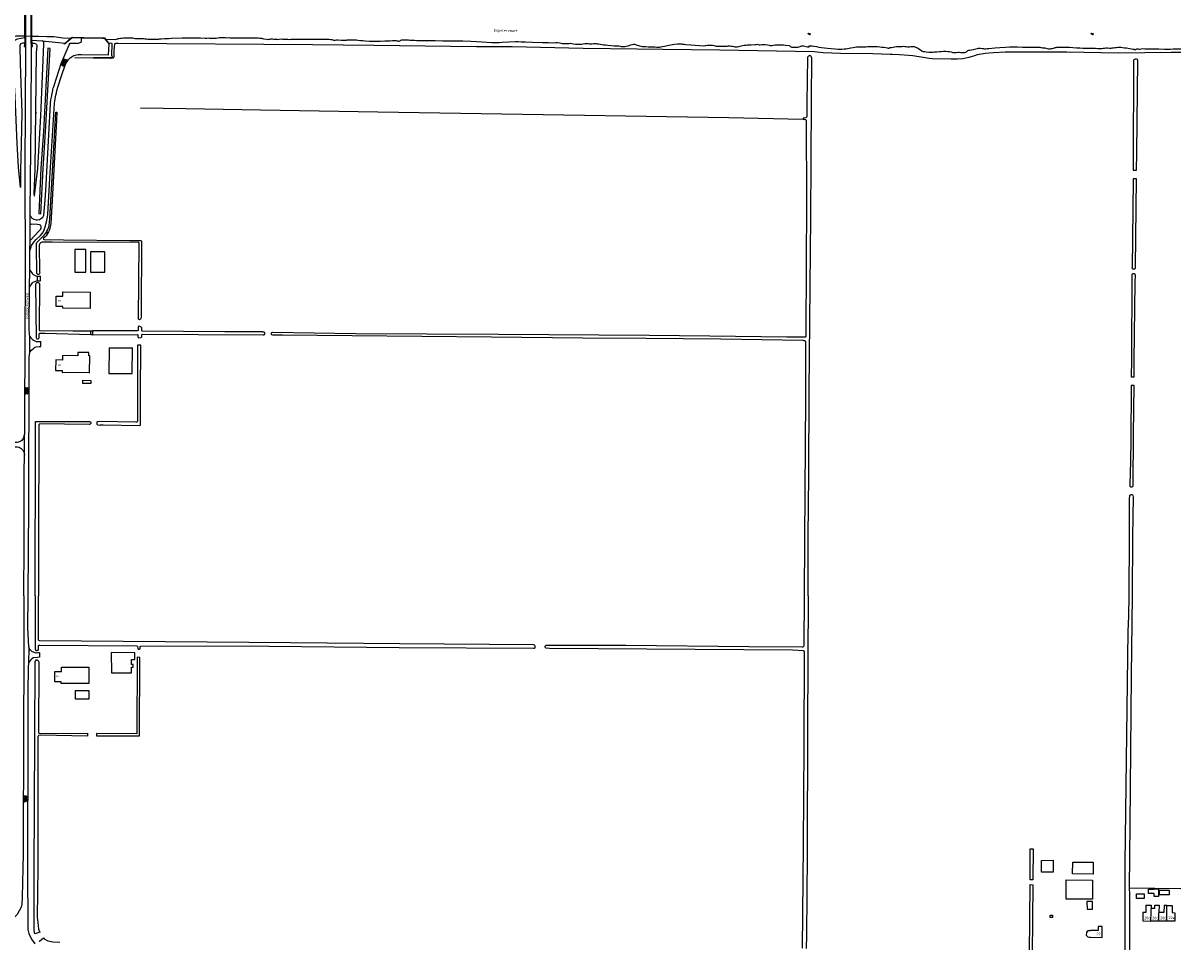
# Model space of a CAD drawing. Extents: x 168875 to 176000, y 513888 to 528000.
# Tile 100 of 106: x 174941 to 176000, y 524684 to 525524. Entities that reach past the tile are written whole.
import ezdxf

# ---------------------------------------------------------------- set-up
doc = ezdxf.new("R2010")
doc.units = 0
doc.header["$MEASUREMENT"] = 0
doc.linetypes.add('HIDDEN', pattern=[0.8, 0.5, -0.3])
doc.layers.get('0').update_dxf_attribs({"linetype": 'CONTINUOUS'})
for name, color, linetype in [('BIJGEBOUW', 12, 'CONTINUOUS'), ('DAKRAND', 10, 'CONTINUOUS'), ('HOOFDGEBOUW', 1, 'CONTINUOUS'), ('HUISNUMMER', 7, 'CONTINUOUS'), ('INSTEEK_SLOOT', 72, 'CONTINUOUS'), ('KANT_VERHARDING', 252, 'CONTINUOUS'), ('KANT_WATER', 140, 'CONTINUOUS'), ('KUNSTWERK', 12, 'CONTINUOUS'), ('OVERIGOPSTAL', 12, 'CONTINUOUS'), ('SEMANTIEK', 140, 'CONTINUOUS'), ('SLOOT_GREPPEL', 140, 'CONTINUOUS'), ('sluitlijn_verharding', 7, 'CONTINUOUS'), ('STRAATNAAM', 7, 'CONTINUOUS'), ('TALUD', 34, 'CONTINUOUS'), ('TUSSENMUUR', 12, 'HIDDEN'), ('WATERLOOPNAAM', 7, 'CONTINUOUS')]:
    doc.layers.add(name, color=color, linetype=linetype)
doc.styles.add('ISOCP', font='ISOCP.shx', dxfattribs={"height": 1.8})

# ---------------------------------------------------------------- blocks, each defined once
blk = doc.blocks.new('S014')
at = {"color": 0}
for p, q in [((0, -0.8), (4.2, 1.7)), ((0, 0.6), (1.8, 1.7)), ((5.1, -1.5), (0, 1.4)), ((2.6, -1.5), (0, 0)), ((1.1, -1.5), (6.1, 1.4)), ((6.1, -0.8), (1.9, 1.7)), ((3.5, -1.5), (6.1, 0)), ((6.1, 0.7), (4.4, 1.7))]:
    blk.add_line(p, q, dxfattribs=at)
blk = doc.blocks.new('S04')
at = {"color": 0}
for p, q in [((0, 0.5), (0.5, 0.5)), ((0, 0.3), (1, 0.3)), ((0, 0), (0.5, 0)), ((0, -0.3), (1, -0.3)), ((0, -0.5), (0.5, -0.5))]:
    blk.add_line(p, q, dxfattribs=at)
blk = doc.blocks.new('S05')
at = {"color": 0}
for p, q in [((0.1, 0.3), (0.4, 0.6)), ((0.1, -0.2), (0.4, 0.1)), ((0.4, 0.6), (0.7, 0.7)), ((0.4, 0.1), (0.7, 0.2)), ((0.7, 0.7), (1, 0.6)), ((0.7, 0.2), (1, 0.1)), ((1, 0.6), (1.3, 0.4)), ((1, 0.1), (1.4, -0.1)), ((1.3, 0.4), (1.7, 0.1)), ((1.7, 0.1), (2, 0)), ((2, 0), (2.3, 0.2)), ((2.3, 0.2), (2.6, 0.4)), ((1.4, -0.1), (1.7, -0.4)), ((1.7, -0.4), (2, -0.5)), ((2, -0.5), (2.3, -0.3)), ((2.3, -0.3), (2.6, -0.1))]:
    blk.add_line(p, q, dxfattribs=at)
blk = doc.blocks.new('S024')
at = {"color": 0}
for p, q in [((0, 1.2), (6.7, 1.2)), ((0, 0), (6.7, 0)), ((0.2, 1.2), (0.2, 0)), ((1.2, 1.5), (1.2, 1.2)), ((1.2, 0), (1.2, -1.2)), ((2.3, 1.2), (2.3, 0)), ((3.4, 1.5), (3.4, 1.2)), ((3.4, 0), (3.4, -1.2)), ((4.4, 1.2), (4.4, 0)), ((5.4, 1.5), (5.4, 1.2)), ((5.4, 0), (5.4, -1.2)), ((6.5, 1.2), (6.5, 0)), ((0, -1.2), (6.7, -1.2)), ((0.2, -1.2), (0.2, -1.5)), ((2.3, -1.2), (2.3, -1.5)), ((4.4, -1.2), (4.4, -1.5)), ((6.5, -1.2), (6.5, -1.5))]:
    blk.add_line(p, q, dxfattribs=at)

msp = doc.modelspace()

# ---------------------------------------------------------------- linework, layer by layer
at = {"layer": 'BIJGEBOUW'}
for points in [[(174995.5, 525194.391), (174995.538, 525197.251), (175002.897, 525197.155), (175002.86, 525194.295), (174995.5, 525194.391)], [(175970.539, 524727.769), (175970.556, 524731.759), (175975.536, 524731.801), (175975.535, 524731.901), (175979.605, 524731.935), (175979.663, 524724.945), (175975.563, 524724.911), (175975.539, 524727.811), (175970.539, 524727.769)], [(175914.167, 524713.427), (175919.177, 524713.468), (175919.105, 524720.508), (175914.095, 524720.457), (175914.167, 524713.427)]]:
    msp.add_lwpolyline(points, dxfattribs=at)
at = {"layer": 'DAKRAND'}
for points in [[(174998.4, 525316.9), (174988.3, 525317), (174988.2, 525296.2), (174998.3, 525296.1), (174998.4, 525316.9)], [(175015.6, 525314.7), (175002.7, 525314.7), (175002.6, 525296.2), (175015.6, 525296.2), (175015.6, 525314.7)], [(175883.3, 524747.4), (175872.5, 524747.3), (175872.5, 524758.1), (175883.2, 524758.2), (175883.3, 524747.4)], [(175919.8, 524756.4), (175919.7, 524745.6), (175901, 524745.7), (175901.1, 524756.5), (175919.8, 524756.4)], [(175966.6, 524727.5), (175966.6, 524723.1), (175959.3, 524723.2), (175959.3, 524727.5), (175966.6, 524727.5)]]:
    msp.add_lwpolyline(points, dxfattribs=at)
at = {"layer": 'HOOFDGEBOUW'}
for points in [[(175002.41, 525277.901), (175002.29, 525262.901), (174977.262, 525263.1), (174977.275, 525264.74), (174971.212, 525264.788), (174971.287, 525274.297), (174977.351, 525274.249), (174977.382, 525278.099), (175002.41, 525277.901)], [(175019.672, 525227.019), (175019.453, 525203.52), (175040.874, 525203.52), (175041.091, 525226.82)], [(175019.672, 525227.019), (175041.091, 525226.82)], [(174976.877, 525215.767), (174970.805, 525215.824), (174970.716, 525206.323), (174976.789, 525206.266)], [(174976.789, 525206.266), (174976.771, 525204.286), (174977.091, 525204.283), (174977.094, 525204.613), (175001.501, 525204.386), (175001.498, 525204.096), (175001.818, 525204.093), (175001.963, 525219.673), (175001.037, 525219.679), (175001.056, 525222.687), (174991.047, 525222.752), (174991.028, 525219.745), (174976.915, 525219.837), (174976.877, 525215.767)], [(175021.484, 524948.088), (175021.68, 524929.758), (175040.08, 524929.724), (175040.089, 524934.774), (175041.729, 524934.771), (175041.734, 524937.271), (175040.094, 524937.274), (175040.103, 524941.914), (175043.123, 524941.908), (175043.134, 524948.048), (175021.484, 524948.088)], [(175001.029, 524934.754), (175001.011, 524919.764), (174975.931, 524919.796), (174975.933, 524921.456), (174969.874, 524921.464), (174969.886, 524930.954), (174975.944, 524930.946), (174975.949, 524934.786), (175001.029, 524934.754)], [(175001.003, 524913.354), (175001.013, 524905.454), (174988.913, 524905.439), (174988.903, 524913.339), (175001.003, 524913.354)], [(175919.287, 524739.917), (175919.124, 524722.508), (175895.063, 524722.733), (175895.226, 524740.142), (175919.287, 524739.917)], [(175968.111, 524717.013), (175968.05, 524710.483), (175965.261, 524710.509), (175965.188, 524702.69), (175972.668, 524702.62)], [(175968.111, 524717.013), (175972.803, 524717.079)], [(175972.803, 524717.079), (175972.776, 524714.208)], [(175976.056, 524714.178), (175972.776, 524714.208)], [(175976.056, 524714.178), (175976.082, 524717.028), (175980.072, 524716.991), (175980.011, 524710.372)], [(175987.307, 524716.924), (175984.6, 524716.949), (175984.538, 524710.329), (175980.011, 524710.372)], [(175987.307, 524716.924), (175991.979, 524716.88), (175991.917, 524710.26), (175994.648, 524710.235), (175994.575, 524702.416), (175987.226, 524702.485)], [(175917.254, 524687.727), (175928.038, 524687.627), (175928.095, 524693.817), (175927.935, 524693.818), (175927.97, 524697.599), (175924.326, 524697.632), (175924.291, 524693.852), (175917.311, 524693.917)], [(175979.876, 524702.553), (175972.668, 524702.62)], [(175987.226, 524702.485), (175979.876, 524702.553)], [(175917.311, 524693.917), (175917.309, 524693.727), (175916.239, 524693.737), (175915.147, 524693.537), (175914.181, 524692.931), (175913.546, 524691.968), (175913.529, 524689.766), (175914.16, 524688.814), (175915.068, 524688.158), (175916.186, 524687.937), (175917.256, 524687.927), (175917.254, 524687.727)]]:
    msp.add_lwpolyline(points, dxfattribs=at)
at = {"layer": 'INSTEEK_SLOOT'}
for points in [[(174942.624, 525512.2), (174949.1, 525512.1)], [(174935.724, 525509.547), (174942.615, 525510.624)], [(174949.1, 525508.474), (174958.5, 525507.6)], [(174958.5, 525507.6), (174979.486, 525505.704)], [(175021.1, 525491.7), (175004.9, 525491.8), (174988.2, 525492.2), (175022.62, 525492.66), (175022.1, 525494.2), (175022.3, 525505.3), (175022.1, 525505.4), (175019.217, 525505.731)], [(176000, 525497), (175991, 525497), (175943.1, 525496.5), (175895.8, 525497.3), (175844.5, 525497.4), (175839.6, 525497.5), (175839.2, 525497.4), (175828.6, 525496.9), (175821, 525496.2), (175813.6, 525494.8), (175812.9, 525494.5), (175812.2, 525494.4), (175811.3, 525494), (175809.2, 525493.3), (175806, 525492.4), (175800.6, 525491.2), (175795.4, 525490.9), (175790, 525490.9), (175772.8, 525491.4), (175769.8, 525491.7), (175764.2, 525492.5), (175754.7, 525494), (175750.9, 525494.4), (175742.6, 525495), (175736.3, 525495.3), (175734.7, 525495.3), (175734.1, 525495.2), (175718.1, 525495.7), (175688.7, 525496.2), (175672.9, 525496.9), (175664.6, 525497.6), (175578.2, 525499.2), (175526.3, 525499.7), (175502.8, 525500), (175453.2, 525500.8), (175388.4, 525502.1), (175355.6, 525502.2), (175261.8, 525503.6), (175205.6, 525504.1), (175028, 525505.4), (175025.6, 525505.3), (175024.7, 525505.1), (175024.5, 525504.6), (175023.9, 525499.2), (175023.9, 525493.1), (175023.8, 525492.6), (175023.6, 525492.3), (175022.9, 525491.8), (175021.7, 525491.8), (175021.1, 525491.7)], [(174955.241, 525349.65), (174957.239, 525349.55), (174959.298, 525391.041), (174961.598, 525424.64), (174965.728, 525500.804), (174963.73, 525500.91), (174959.602, 525424.76), (174957.302, 525391.159), (174955.241, 525349.65)], [(175659.1, 525000), (175659.2, 525054.4), (175659.7, 525110.2), (175660.1, 525187.2), (175661.4, 525346.7), (175661.7, 525397.5), (175662.2, 525454.1), (175662.4, 525491.8), (175662.2, 525492.9), (175661.9, 525493.4), (175661.5, 525493.8), (175661.1, 525494), (175660.1, 525494), (175659.3, 525493.7), (175658.7, 525493), (175658.5, 525492.6), (175657.9, 525451), (175657.8, 525438.2), (175657.7, 525437.8), (175657.4, 525437.5), (175657, 525437.3), (175655.7, 525437), (175654.6, 525437), (175654.6, 525436.206)], [(175960.8, 525489.7), (175960.7, 525490.1), (175960.3, 525490.7), (175959.5, 525491.1), (175958.1, 525491.1), (175957, 525490.5), (175956.7, 525489.7), (175956.6, 525488.7), (175956.8, 525460.8), (175956.4, 525423.5), (175956.321, 525389.387), (175959.446, 525389.33)], [(175959.446, 525389.33), (175959.6, 525405.4), (175960.8, 525489.7)], [(174962.8, 525333.6), (174963.7, 525335.1), (174964.5, 525337.7), (174964.7, 525338.7), (174965.4, 525344.9), (174970.918, 525442.613), (174971.96, 525442.487), (174971.4, 525435.1), (174968.1, 525373.1), (174966.2, 525340.7), (174965, 525334.9), (174964.1, 525332.9), (174962.1, 525329.5), (174961.1, 525328.5), (174959.377, 525326.969)], [(175655.6, 525000), (175655.9, 525051.6), (175656.9, 525181.1), (175657, 525232), (175656.9, 525232.6), (175656.5, 525233.1), (175656, 525233.4), (175655.5, 525233.4), (175654.9, 525233.6), (175654.1, 525233.7), (175579.3, 525234.7), (175510.8, 525235.4), (175453, 525235.8), (175369.3, 525236.7), (175178.3, 525238.4), (175169.5, 525238.4), (175168.6, 525238.7), (175168.3, 525239.1), (175168.2, 525239.4), (175168.2, 525240.3), (175168.5, 525240.9), (175169.1, 525241.1), (175245.3, 525240), (175375.9, 525239.5), (175513.8, 525238.6), (175569.1, 525237.8), (175639.5, 525237), (175652.1, 525237), (175656.6, 525236.9), (175657, 525237.1), (175657.2, 525237.5), (175657.3, 525238), (175657.2, 525242), (175657.8, 525361.4), (175657.7, 525434.7), (175657.3, 525435.3), (175656.9, 525435.5), (175656, 525435.5), (175654.6, 525435.8), (175654.6, 525436.206)], [(175959.369, 525381.391), (175956.303, 525381.392), (175956.3, 525380.3), (175955.4, 525300.2), (175955.3, 525299.7), (175955.4, 525299.4), (175955.7, 525299.2), (175956.4, 525299.1), (175957.6, 525299.1), (175958, 525299.2), (175958.5, 525299.9), (175958.6, 525301.3), (175959.369, 525381.391)], [(174959.377, 525326.969), (174959.6, 525326.3), (174960.1, 525326), (174961.7, 525325.8), (174965.1, 525325.9), (174977.9, 525325.7), (175038.5, 525325.2), (175048.2, 525325.2), (175048.8, 525325), (175049.2, 525324.4), (175049.3, 525323.9), (175049.3, 525314.2), (175048.9, 525269.6), (175049, 525254.9), (175048.7, 525253.8), (175048.3, 525253), (175048.1, 525252.8), (175047.5, 525252.6), (175047.1, 525252.7), (175046.6, 525253.1), (175046.5, 525253.4), (175047.1, 525322.4), (175046.7, 525323.2), (175046.3, 525323.3), (174967.5, 525323.7), (174958.3, 525323.6), (174957.4, 525323.3), (174956.9, 525323), (174956.6, 525322.7), (174956.4, 525322.2), (174955.9, 525321.4), (174955.8, 525320.8), (174956.1, 525296.3), (174956.2, 525295.1), (174956.1, 525294.8), (174955.8, 525294.4), (174955, 525294.1), (174954.3, 525294.1), (174953.7, 525294.5), (174953.5, 525294.8), (174953.4, 525295.3), (174953.1, 525319.9), (174953.3, 525322.2), (174953.6, 525323.2), (174954.1, 525323.9), (174954.7, 525324.4), (174960.3, 525330.1), (174961.7, 525331.7), (174962.3, 525332.6), (174962.8, 525333.6)], [(175958.5, 525293.2), (175958.3, 525294), (175958.1, 525294.3), (175957.5, 525294.6), (175956.2, 525294.6), (175955.5, 525294.3), (175955.3, 525293.9), (175955.1, 525293.2), (175954.8, 525215.5), (175954.678, 525200.353), (175957.27, 525200.352)], [(175957.27, 525200.352), (175957.4, 525214.9), (175958.3, 525287), (175958.5, 525293.2)], [(175002.849, 525238.851), (174961.2, 525240), (174956.2, 525240), (174955.9, 525239.9), (174955.5, 525239.5), (174955.5, 525236.1), (174955.2, 525235.3), (174954.9, 525235), (174954.5, 525234.9), (174953.7, 525234.9), (174953.4, 525235), (174953.2, 525235.7), (174952.7, 525285), (174952.9, 525286), (174953.5, 525286.7), (174953.9, 525286.8), (174954.5, 525286.8), (174954.9, 525286.7), (174955.6, 525286.2), (174955.9, 525285.7), (174955.7, 525244.2), (174955.8, 525243.1), (174956, 525242.9), (174956.5, 525242.8), (174986.6, 525242.5), (175002.8, 525242.514)], [(175004.3, 525238.854), (175045.5, 525239), (175045.9, 525238.9), (175046, 525238.6), (175046, 525237.3), (175046.1, 525236.4), (175046.3, 525236.2), (175048.6, 525236.3), (175049.2, 525236.7), (175049.5, 525237.1), (175049.5, 525238.6), (175049.7, 525239), (175050, 525239.2), (175050.5, 525239.3), (175101.1, 525239.2), (175160.6, 525238.7), (175161.5, 525238.9), (175161.8, 525239.2), (175162, 525240.1), (175162, 525240.5), (175161.8, 525240.9), (175161.4, 525241.3), (175160.7, 525241.3), (175160.1, 525241.4), (175125.4, 525241.6), (175049.9, 525242.3), (175049.7, 525242.5), (175049.5, 525245.2), (175049.2, 525245.6), (175048.7, 525246), (175047, 525246.7), (175046.7, 525246.7), (175046.3, 525246.5), (175046.1, 525245.8), (175046.2, 525242.8), (175045.3, 525242.5), (175044.4, 525242.6), (175004.4, 525242.466)], [(175048.7, 525228.6), (175048.7, 525229.2), (175048.5, 525229.4), (175047.8, 525229.5), (175046.9, 525229.4), (175045.9, 525229.4), (175045.7, 525229.2), (175045.5, 525159.9), (175045.2, 525159.3), (175044.7, 525159), (175044.2, 525158.9), (175010.5, 525159.4), (175008.7, 525159.2), (175008.5, 525159), (175008.4, 525158.7), (175008.4, 525157.5), (175008.5, 525157.1), (175008.7, 525156.8), (175009.2, 525156.5), (175010.9, 525156.3), (175011.9, 525156.4), (175014.3, 525156.4), (175047.4, 525156), (175047.9, 525156.1), (175048.3, 525156.3), (175048.5, 525157), (175048.3, 525158.6), (175048.4, 525185), (175048.7, 525228.6)], [(175957.199, 525192.424), (175954.614, 525192.332), (175954.2, 525140.9), (175953.6, 525109.9), (175953.4, 525104.7), (175953.4, 525100.4), (175953.6, 525100), (175953.9, 525099.8), (175954.5, 525099.7), (175955.3, 525099.7), (175956, 525100.2), (175956.4, 525101.1), (175956.5, 525101.7), (175956.8, 525147.7), (175957.199, 525192.424)], [(174951.9, 525000), (174951.9, 525047.7), (174952.2, 525093.4), (174952.395, 525159.5), (175001.8, 525159.4), (175002.6, 525159.1), (175002.8, 525158.3), (175002.8, 525157.7), (175002.6, 525157.3), (175002.3, 525157), (175001.5, 525156.7), (174956.4, 525157.3), (174955.9, 525157.2), (174955.3, 525156.6), (174955, 525047.5), (174955.1, 525000)], [(175952.7, 525000), (175953.1, 525054), (175953.1, 525088.8), (175953.2, 525091.6), (175953.3, 525092), (175953.8, 525092.4), (175954.5, 525092.8), (175955.2, 525092.8), (175955.9, 525092.4), (175956.1, 525091.8), (175956.3, 525090.6), (175955.8, 525053.7), (175955.4, 525000)], [(174951.9, 525000), (174952, 524951.7), (174952.2, 524950.7), (174952.7, 524950.1), (174953.3, 524950), (174953.9, 524950.1), (174954.6, 524950.4), (174955, 524951.4), (174955.2, 524954.6), (174955.4, 524954.9), (174956.2, 524955), (175044.9, 524954.3), (175045.3, 524954.1), (175045.6, 524953.7), (175045.8, 524952), (175046.3, 524951.3), (175047.1, 524951.3), (175047.9, 524951.5), (175048.1, 524952.2), (175048, 524953.3), (175048.1, 524953.8), (175048.7, 524954), (175067.9, 524954.4), (175165.7, 524953.9), (175284.9, 524952.9), (175407.9, 524952.1), (175408.8, 524952.2), (175409.3, 524952.5), (175409.5, 524952.9), (175409.5, 524953.9), (175409.2, 524954.6), (175408.9, 524955), (175408.2, 524955.2), (175285.5, 524956.1), (175185.8, 524957.1), (174955.9, 524958.9), (174955.3, 524959.1), (174955, 524959.5), (174955.1, 525000)], [(175653.9, 524677.8), (175654.8, 524771.9), (175655.5, 524862.2), (175655.6, 524948.6), (175655.4, 524949.4), (175654.9, 524949.7), (175644.8, 524950.4), (175422.6, 524952), (175419.4, 524952.1), (175418.8, 524952.4), (175418.6, 524953.2), (175418.6, 524953.9), (175419, 524954.6), (175419.5, 524954.8), (175492.2, 524954.9), (175604.9, 524953.7), (175653.7, 524953.3), (175654.5, 524953.5), (175655.1, 524954), (175655.4, 524954.6), (175655.6, 525000)], [(175659.1, 525000), (175658.5, 524880.2), (175658.2, 524762.7), (175657.7, 524689.7), (175657.3, 524677.6)], [(175952.703, 524733.101), (175952.7, 524730.9), (175953, 524728.9), (175953, 524671.6), (175952.5, 524670.2), (175951.6, 524669.4), (175945.3, 524669.5), (175944.2, 524669.9), (175943.8, 524670.7), (175944, 524671.3), (175944.6, 524671.5), (175947.3, 524671.5), (175948.2, 524671.6), (175948.9, 524672.2), (175949.1, 524673.5), (175949.1, 524732.4), (175949.2, 524755.5), (175951.8, 524967.4), (175952.5, 524981.5), (175952.7, 525000)], [(175955.4, 525000), (175954.7, 524927.3), (175953.2, 524790.9), (175952.703, 524733.101)], [(174956.415, 524692.299), (174951.662, 524690.932), (174951, 524693.8), (174951.1, 524697.5), (174951, 524746.9), (174951.8, 524870.7), (174952.1, 524939.7), (174952.2, 524940.6), (174952.8, 524941.4), (174953.9, 524941.4), (174954.6, 524940.9), (174955.3, 524939.6), (174955.5, 524938.3), (174955.1, 524875.3), (174955.5, 524874.5), (174957.1, 524874), (175000.008, 524874.342), (174999.992, 524871.842), (174957.1, 524872.6), (174955.1, 524872.3), (174954.6, 524871.8), (174954.4, 524870.9), (174954.3, 524751.2), (174953.9, 524706.2), (174954.3, 524701.2), (174955.2, 524695.3), (174956.415, 524692.299)], [(175008.202, 524874.002), (175008.196, 524872.002), (175047.343, 524871.897), (175047.86, 524943.795), (175045.36, 524943.813), (175044.857, 524873.903), (175008.202, 524874.002)], [(175864.703, 524740.257), (175862.203, 524740.281), (175862.316, 524768.541), (175864.816, 524768.517), (175864.703, 524740.257)], [(175861.562, 524672.763), (175862.161, 524735.881), (175864.661, 524735.857), (175864.062, 524672.742)], [(174955.925, 524684.063), (174959.665, 524687.197), (174960.3, 524686.3), (174963.7, 524684.4), (174968.3, 524683.6), (174974.5, 524683.3)], [(174956.4, 524683.5), (174955.925, 524684.063)]]:
    msp.add_lwpolyline(points, dxfattribs=at)
at = {"layer": 'KANT_VERHARDING'}
for points in [[(174943.2, 525502.5), (174942.7, 525391), (174942.9, 525298), (174942.2, 525166.1), (174942.367, 525147.811)], [(174947.212, 525316.047), (174947.6, 525317.6), (174948.2, 525319.3), (174948.8, 525320.4), (174950.8, 525323.6), (174952.8, 525326.1), (174956.8, 525329.8), (174958.8, 525331.9), (174960, 525333.9), (174960.3, 525334.9), (174961.3, 525337.5), (174962.5, 525342.2), (174963, 525344.9), (174963.6, 525349), (174965.5, 525382), (174969.7, 525450.5), (174969.9, 525452.9), (174970.8, 525458.1), (174971.4, 525460.3), (174971.8, 525462.4), (174972.7, 525465.4), (174973.7, 525468.2), (174975.5, 525473.8), (174979.9, 525486.3), (174981.2, 525488.8), (174982.6, 525490.7), (174984.1, 525492.1), (174987.4, 525494.2), (174989.9, 525494.9), (174991.3, 525495.1), (174993.7, 525495.2), (174994.3, 525495.1), (175019.2, 525494.9), (175019.651, 525504.59)], [(174947.365, 525348.099), (174947.3, 525352.2), (174948.3, 525436), (174948.5, 525502.6)], [(174947.365, 525348.099), (174947.6, 525347.5), (174948.2, 525346.6), (174949.1, 525345.6), (174949.7, 525345.2), (174950.9, 525344.6), (174952.9, 525344.1), (174954.2, 525344.1), (174956.1, 525344.3), (174957.9, 525345.4), (174959, 525346.4), (174959.4, 525347), (174959.9, 525348.3), (174960.8, 525358.3), (174961.7, 525370.9), (174965.5, 525438.8), (174965.9, 525450.3), (174966.1, 525452), (174966.3, 525452.7), (174966.4, 525453.8), (174966.9, 525456.3), (174967.4, 525459.5), (174968.1, 525462.3), (174968.3, 525463.7), (174968.9, 525465), (174969.4, 525466.8), (174975.9, 525487), (174983, 525504.2), (174983.9, 525505.6), (174991.6, 525505.6), (174992.7, 525505.8), (174994.4, 525506.9), (174994.401, 525510.442)], [(174947.499, 525339.401), (174947.365, 525348.099)], [(174947.332, 525325.234), (174947.9, 525325.6), (174955.5, 525333.7), (174957, 525335.2), (174957.4, 525336.6), (174957.4, 525337.9), (174957.3, 525338.5), (174956.8, 525339.1), (174955.9, 525339.5), (174954.1, 525339.8), (174948.7, 525340.1), (174947.499, 525339.401)], [(174947.332, 525325.234), (174947.499, 525339.401)], [(174947.212, 525316.047), (174947.332, 525325.234)], [(174946.987, 525298.03), (174947.1, 525310.3), (174947.1, 525313.8), (174947, 525314.8), (174947.212, 525316.047)], [(174946.83, 525282.515), (174946.987, 525298.03)], [(174946.987, 525298.03), (174949.6, 525294.5), (174950.3, 525293.9), (174952.5, 525292.8), (174954.1, 525292.48)], [(174954.1, 525288.192), (174954.1, 525292.48)], [(174954.1, 525292.48), (174954.5, 525292.4), (174956.931, 525292.4)], [(174947.198, 525237.245), (174947.2, 525237.5), (174947, 525238), (174946.9, 525238.6), (174946.6, 525245.1), (174946.83, 525282.515)], [(174946.83, 525282.515), (174949.6, 525286.4), (174950.2, 525286.9), (174951.7, 525287.7), (174952.5, 525288), (174953.4, 525288.2), (174954.1, 525288.192)], [(174954.1, 525288.192), (174956.888, 525288.162)], [(174947.103, 525222.829), (174947.198, 525237.245)], [(174947.198, 525237.245), (174948, 525236.1), (174949.6, 525234.5), (174950.5, 525233.8), (174951.6, 525233.2), (174952.9, 525232.8), (174953.8, 525232.7), (174957.168, 525232.568)], [(174947.103, 525222.829), (174948.6, 525224.7), (174950.7, 525226.7), (174951.4, 525227.2), (174952.8, 525227.7), (174955.7, 525228), (174957.138, 525228.034)], [(174945.5, 525000), (174946.2, 525082.5), (174946.3, 525121), (174946.2, 525137.2), (174946.4, 525161.3), (174946.6, 525210.9), (174946.5, 525218), (174946.8, 525220.8), (174947.1, 525222.3), (174947.103, 525222.829)], [(174942.367, 525147.811), (174941.1, 525144), (174939.8, 525142.2), (174938.8, 525141.4), (174937.6, 525140.8), (174936.6, 525140.5), (174935.5, 525140.3), (174933.5, 525140.3), (174932.335, 525140.43)], [(174942.23, 525128.606), (174942.367, 525147.811)], [(174932.293, 525135.697), (174932.8, 525135.7), (174933.5, 525136.2), (174934, 525136.3), (174935.6, 525136.4), (174937.3, 525136.1), (174939.2, 525134.9), (174940.8, 525133.4), (174941.8, 525130.9), (174942.23, 525128.606)], [(174941.5, 525000), (174941.8, 525047), (174942, 525113.3), (174942.23, 525128.606)], [(174941.5, 525000), (174941.5, 524938.7), (174941.3, 524880.5), (174941.1, 524764), (174940.2, 524724.3), (174939.9, 524717.9), (174939.1, 524715.2), (174937.4, 524711.8), (174935.6, 524708.7), (174932.4, 524705.4), (174929, 524703), (174924.7, 524700.9), (174920.5, 524699.9), (174915.1, 524699.6), (174911.3, 524699.6), (174849.2, 524700.9), (174740.6, 524701.6), (174634.3, 524702.9), (174623.7, 524703.8), (174620.6, 524703.9)], [(174946.2, 524953.4), (174945.4, 524971), (174945.5, 525000)], [(174956.096, 524947.8), (174954.5, 524947.8), (174952.9, 524947.6), (174951, 524948.1), (174949.1, 524949), (174947.6, 524950.4), (174946.5, 524952.2), (174946.2, 524953.4)], [(174956.021, 524943.825), (174954.2, 524943.8), (174950.6, 524943.2), (174949.1, 524942.4), (174947.8, 524941.2), (174946.9, 524940), (174946.3, 524938.9), (174945.9, 524937.5)], [(174945.9, 524937.5), (174945.7, 524936), (174945.4, 524910.7), (174945.4, 524876.1), (174945, 524749.3), (174945.2, 524697.9), (174945.4, 524694.9), (174946.1, 524691.2), (174948.5, 524686.1), (174951.8, 524681.6)]]:
    msp.add_lwpolyline(points, dxfattribs=at)
at = {"layer": 'KANT_WATER'}
for points in [[(174929.973, 525510.49), (174934.6, 525512.2), (174942.624, 525512.2)], [(174949.1, 525512.1), (174955.1, 525512.1), (174962.7, 525511.8), (174968.3, 525511.6), (174969, 525511.6), (174971.2, 525511.3), (174977.2, 525510.6), (174984.497, 525510.107)], [(175016.39, 525509.1), (175025.766, 525508.92)], [(175025.766, 525508.92), (175026.4, 525509.3), (175027.3, 525509.7), (175028, 525510), (175028.8, 525510), (175030, 525510.1), (175031.4, 525510.3), (175032.8, 525510.4), (175033.8, 525510.6), (175035.6, 525510.6), (175036.9, 525510.5), (175041.1, 525510.5), (175042.1, 525510.2), (175043.2, 525510), (175044.5, 525509.9), (175045.9, 525509.8), (175047.1, 525509.8), (175048.1, 525509.9), (175051, 525509.9), (175052.3, 525509.7), (175053.7, 525509.6), (175055.2, 525509.4), (175058.2, 525509.4), (175060.4, 525509.2), (175063.3, 525509.2), (175064.7, 525509.3), (175065.8, 525509.5), (175067.2, 525509.6), (175070.4, 525509.8), (175072.1, 525509.8), (175074, 525509.9), (175076.7, 525510.3), (175086.4, 525510.6), (175089.8, 525510.5), (175094.7, 525510.4), (175103.2, 525510.4), (175107.6, 525510.3), (175108.9, 525510.3), (175110.2, 525510.4), (175111.6, 525510.2), (175113.8, 525510.1), (175116, 525510.1), (175117.5, 525510.2), (175119.1, 525510.5), (175120.2, 525510.7), (175121.8, 525510.9), (175122.7, 525510.8), (175123.9, 525510.7), (175125.7, 525510.7), (175127.4, 525510.6)], [(175127.4, 525510.6), (175129.1, 525510.7), (175130.4, 525510.6), (175135.6, 525510.4), (175138.7, 525510.4), (175144.6, 525510.6), (175154.1, 525510.4), (175155.9, 525510.4), (175157.6, 525510.3), (175158.9, 525510.2), (175159.8, 525509.9), (175160.8, 525509.6), (175163.8, 525509.2), (175165.1, 525509), (175166.1, 525509.1), (175166.6, 525509.2), (175167.7, 525509.6), (175168.5, 525509.6), (175169.1, 525509.5), (175170.2, 525509.4), (175172.2, 525509.2), (175173.3, 525509.1), (175174.1, 525509), (175175.1, 525509.3), (175177.5, 525509.5), (175178.5, 525509.4), (175179.6, 525509.2), (175181.2, 525509.1), (175183, 525509.1), (175184.2, 525509), (175185.8, 525509.1), (175188.4, 525509.2), (175194.2, 525509.4), (175199.5, 525509.4), (175202.4, 525509.3), (175206.7, 525509.2), (175211.3, 525509.2), (175217.1, 525509.1), (175220.7, 525509.1), (175222.1, 525509), (175223.5, 525508.8), (175224.3, 525508.5), (175224.8, 525508.4), (175226.5, 525508.4), (175227.7, 525508.6), (175229.1, 525508.6), (175232, 525508.4), (175234.2, 525508.2), (175235.7, 525508.3), (175236.7, 525508.4)], [(175236.7, 525508.4), (175237.5, 525508.7), (175244.3, 525508.7), (175245.8, 525508.6), (175247.2, 525508.4), (175249.7, 525508.1), (175251.7, 525507.9), (175254, 525507.8), (175257.8, 525507.5), (175260.4, 525507.5), (175264.6, 525507.3), (175266.4, 525507.4), (175268, 525507.5), (175271.8, 525507.7), (175276.3, 525507.8), (175278.9, 525507.9), (175280.3, 525508), (175281, 525508.1), (175281.8, 525508), (175282.9, 525507.8), (175283.8, 525507.6), (175284.4, 525507.5), (175284.9, 525507.5), (175286.1, 525507.9), (175286.6, 525508.2), (175287.3, 525508.5), (175288.1, 525508.6), (175293.5, 525508.6), (175294.6, 525508.4), (175297.3, 525508.4), (175299, 525508.2), (175301.2, 525508.1), (175303.3, 525507.9), (175306.7, 525507.9), (175311.1, 525508.1), (175317.8, 525508), (175325, 525507.8), (175333.2, 525507.6), (175343.1, 525507.6), (175350.4, 525507.4), (175360.8, 525506.8), (175369.8, 525506.2), (175372.2, 525506.1), (175374, 525506.1), (175376.3, 525506.3), (175379.3, 525506.5), (175391.3, 525507), (175393.8, 525507), (175396.5, 525506.9), (175400.2, 525506.7)], [(175400.2, 525506.7), (175406.9, 525506.4), (175416.2, 525506.1), (175417.2, 525506.2), (175421.7, 525506.2), (175426, 525505.9), (175428.2, 525506.1), (175429.8, 525506.1), (175431.8, 525505.9), (175433.3, 525505.6), (175434.1, 525505.4), (175435.4, 525505.3), (175438.8, 525505.3), (175440.6, 525505.4), (175441.8, 525505.5), (175443, 525505.4), (175444.4, 525505), (175446.2, 525504.8), (175448.2, 525504.7), (175449.7, 525504.6), (175451.3, 525504.6), (175452.1, 525504.7), (175453.2, 525505), (175454.8, 525505.3), (175456, 525505.4), (175457, 525505.4), (175457.8, 525505.3), (175459.2, 525505.1), (175460.4, 525505), (175461.5, 525505), (175463.1, 525505.2), (175465.1, 525505.2), (175466.2, 525505.1), (175467.4, 525504.9), (175468.9, 525504.7), (175470.6, 525504.4), (175472, 525504.2), (175473.8, 525504), (175475.8, 525503.9), (175479.2, 525503.6), (175481.6, 525503.3), (175484.3, 525503.2), (175486, 525503.1), (175487, 525502.8), (175487.9, 525502.6), (175489, 525502.4), (175490.4, 525502.4), (175491.4, 525502.5), (175492.5, 525502.8), (175494.3, 525503.3)], [(175494.3, 525503.3), (175497, 525504.2), (175498.2, 525504.5), (175499.3, 525504.6), (175500.3, 525504.6), (175501.2, 525504.3), (175501.9, 525504.1), (175502.8, 525503.8), (175505.9, 525502.9), (175507.2, 525502.6), (175508.6, 525502.5), (175510.6, 525502.4), (175512.7, 525502.3), (175515.7, 525502.3), (175516.8, 525502.2), (175518.9, 525502.1), (175520.6, 525501.8), (175521.6, 525501.8), (175523, 525501.9), (175523.9, 525502.1), (175527.6, 525503), (175531.6, 525503.7), (175536.9, 525504.6), (175539.5, 525505.1), (175541.9, 525505.1), (175543.1, 525505), (175544.2, 525504.8), (175545.6, 525504.6), (175547.3, 525504.5), (175551.9, 525504.2), (175559.6, 525503.5), (175563.4, 525503.3), (175564.8, 525503.4), (175565.6, 525503.6), (175567.1, 525503.7), (175571.6, 525503.7), (175573.1, 525503.5), (175574, 525503.3), (175575, 525503), (175576.1, 525502.8), (175577.4, 525502.8), (175578.3, 525503), (175580.3, 525503), (175581.6, 525502.9), (175583, 525502.8), (175584.1, 525502.9), (175584.9, 525503), (175585.9, 525503.1), (175587.3, 525503.1), (175588.6, 525503)], [(175588.6, 525503), (175589.9, 525502.8), (175591.1, 525502.5), (175592.1, 525502.3), (175593, 525502.2), (175593.6, 525502.2), (175594.3, 525502.3), (175595.7, 525502.6), (175597.9, 525503.2), (175600.7, 525503.7), (175602.2, 525503.8), (175603.4, 525504), (175604.4, 525504), (175607, 525504.2), (175610.6, 525504.4), (175611.8, 525504.5), (175612.7, 525504.6), (175613.5, 525504.3), (175614.4, 525504.2), (175615.3, 525504.2), (175616.6, 525504.3), (175619.8, 525504.3), (175621.8, 525504.1), (175623.3, 525503.8), (175624.2, 525503.6), (175625.1, 525503.5), (175626.2, 525503.6), (175627.5, 525503.8), (175629, 525504.1), (175630.1, 525504.2), (175632.7, 525504.2), (175634.4, 525504.1), (175636.4, 525504), (175638.5, 525503.9), (175641.8, 525503.6), (175642.3, 525503.3), (175642.7, 525502.8), (175643.2, 525502.3), (175643.7, 525502), (175644.7, 525501.9), (175649.7, 525501.9), (175650.9, 525502.3), (175651.7, 525502.6), (175652.4, 525502.9), (175653.2, 525503.2), (175654, 525503.3), (175654.8, 525503.2), (175656.1, 525502.8), (175657.4, 525502.5), (175658.5, 525502.2)], [(175658.5, 525502.2), (175659.2, 525502.1), (175659.8, 525502.1), (175660.1, 525502.3), (175660.1, 525503.1), (175660.3, 525503.3), (175661.5, 525503.3), (175662.9, 525503.2), (175664.4, 525502.9), (175666.8, 525502.4), (175668.9, 525502), (175671.2, 525501.7), (175674, 525501.3), (175676.8, 525501), (175680, 525500.7), (175683.8, 525500.3), (175686.1, 525500.2), (175689.8, 525500.2), (175691.9, 525500.4), (175693.5, 525500.4), (175695.1, 525500.6), (175696.5, 525500.9), (175698.2, 525501.2), (175700.3, 525501.6), (175701.8, 525501.9), (175703.4, 525502.2), (175704.9, 525502.3), (175706.5, 525502.3), (175707.8, 525502.2), (175709, 525502.1), (175711.8, 525502.3), (175713.5, 525502.5), (175715.4, 525502.6), (175719.4, 525502.6), (175720.8, 525502.5), (175722.5, 525502.4), (175724.8, 525502.1), (175726.5, 525501.9), (175728.4, 525501.8), (175730, 525501.6), (175731.3, 525501.3), (175732.3, 525501.1), (175733.2, 525501.1), (175733.9, 525501.5), (175735.2, 525501.7), (175736.7, 525501.9), (175738.3, 525502.1), (175739.8, 525502.4), (175741.8, 525502.5), (175743.7, 525502.6)], [(175743.7, 525502.6), (175745.2, 525502.6), (175746.3, 525502.7), (175747.5, 525502.6), (175748.6, 525502.5), (175749.9, 525502.3), (175750.8, 525502.2), (175751.8, 525502.2), (175753.1, 525502.4), (175754.2, 525502.5), (175755.6, 525502.6), (175756.1, 525502.5), (175758.1, 525501.7), (175759.2, 525501.2), (175760, 525500.7), (175761.1, 525499.9), (175761.8, 525499.4), (175763.4, 525498.4), (175764.3, 525498.1), (175765.9, 525497.9), (175767, 525497.8), (175769.6, 525497.5), (175771.6, 525497.4), (175773.1, 525497.4), (175774.6, 525497.6), (175776.9, 525497.8), (175779.1, 525497.9), (175780.9, 525498.1), (175782.8, 525498.2), (175784.9, 525498.2), (175786.8, 525498.1), (175788.5, 525497.9), (175790, 525497.6), (175791.4, 525497.2), (175792.9, 525497.1), (175794.5, 525497.2), (175796.2, 525497.4), (175797.2, 525497.4), (175798.7, 525497.2), (175799.8, 525497.1), (175800.9, 525497.1), (175802.2, 525497.2), (175803.2, 525497.5), (175804, 525497.8), (175805.2, 525498.8), (175806.1, 525499.1), (175807.1, 525499.3), (175808.5, 525499.6), (175810.1, 525499.9), (175812.5, 525500.4)], [(175812.5, 525500.4), (175813.9, 525500.7), (175814.9, 525500.9), (175816.8, 525500.9), (175818.2, 525500.7), (175819.5, 525500.6), (175820.5, 525500.4), (175821.7, 525500.4), (175822.8, 525500.6), (175824.4, 525500.7), (175827.1, 525500.9), (175829.8, 525501.2), (175834.4, 525501.6), (175839.7, 525502), (175843.2, 525502.1), (175846.3, 525502.2), (175848.4, 525502.2), (175850.7, 525502.1), (175855.1, 525501.9), (175869.6, 525501.9), (175870.9, 525501.8), (175871.8, 525501.6), (175872.6, 525501.5), (175873.7, 525501.4), (175875.5, 525501.2), (175876.5, 525500.9), (175877.8, 525500.7), (175878.8, 525500.5), (175880.6, 525500.5), (175881.4, 525500.6), (175882.2, 525500.8), (175883.5, 525501), (175884.4, 525501.2), (175885.1, 525501.5), (175885.8, 525501.6), (175886.6, 525501.8), (175887.5, 525501.9), (175891, 525501.9), (175892.8, 525502), (175894.8, 525501.9), (175896.8, 525501.9), (175898.2, 525501.8), (175901.1, 525501.6), (175904.7, 525501.4), (175907.5, 525501.3), (175910.4, 525501), (175913.4, 525500.9), (175921.8, 525500.9), (175924.1, 525500.8), (175927.6, 525500.8)], [(175927.6, 525500.8), (175928.9, 525501), (175930.1, 525501.1), (175931.4, 525501.2), (175932.8, 525501.2), (175934.6, 525501.1), (175936.2, 525501.1), (175937.2, 525501.2), (175938.4, 525501.3), (175939.9, 525501.6), (175941.2, 525501.7), (175942.5, 525501.9), (175943.8, 525501.9), (175945.1, 525501.8), (175946.7, 525501.6), (175948.4, 525501.4), (175950.2, 525501.2), (175952.9, 525500.7), (175954.9, 525500.5), (175956.1, 525500.2), (175957.2, 525500), (175957.7, 525499.7), (175958.3, 525499.6), (175958.7, 525499.8), (175959, 525500.1), (175959.8, 525500.3), (175960.7, 525500.3), (175961.7, 525500.2), (175962.6, 525500.2), (175963.8, 525500.4), (175964.8, 525500.6), (175967.2, 525500.5), (175971, 525500.4), (175975.6, 525500.3), (175980, 525500.3), (175985.1, 525500.2), (175990.3, 525500.2), (175993, 525500.3), (175995.5, 525500.3), (175997.7, 525500.4), (176000, 525500.4)]]:
    msp.add_lwpolyline(points, dxfattribs=at)
at = {"layer": 'KUNSTWERK'}
for points in [[(174943.2, 525502.5), (174943.4, 525502.5), (174943.5, 525505.6), (174943.5, 525528.3), (174943.6, 525542.6), (174943.4, 525546.6), (174943.295, 525546.598)], [(174948.5, 525502.6), (174948.3, 525507.3), (174948.2, 525519.7), (174948.3, 525542.6), (174948.46, 525546.601), (174948.515, 525546.601)], [(174942.624, 525512.2), (174942.7, 525524.8), (174942.632, 525536.963)], [(174949.1, 525512.1), (174949.1, 525537.199)], [(174942.615, 525510.624), (174942.624, 525512.2)], [(174949.1, 525508.474), (174949.1, 525512.1)], [(174942.517, 525505.499), (174941.9, 525502.5), (174943.2, 525502.5)], [(174942.615, 525510.624), (174942.6, 525505.9), (174942.517, 525505.499)], [(174948.5, 525502.6), (174949.7, 525502.6), (174949.2, 525505.5), (174949.193, 525505.699)], [(174949.193, 525505.699), (174949.1, 525508.474)], [(174994.401, 525510.442), (174985.7, 525510.6), (174978.933, 525504.767), (174978.7, 525505), (174979.486, 525505.704)], [(174984.497, 525510.107), (174979.486, 525505.704)], [(174984.497, 525510.107), (174985.4, 525510.9), (174985.8, 525511.1), (174986.2, 525511), (174996.6, 525510.8), (175013.6, 525510.6), (175015.3, 525510.4), (175016.39, 525509.1)], [(174994.401, 525510.442), (175013.5, 525510.2), (175015, 525510.1), (175019.651, 525504.59)], [(175016.39, 525509.1), (175019.217, 525505.731)], [(175019.217, 525505.731), (175020, 525504.733), (175019.651, 525504.59)], [(175002.849, 525238.851), (175002.8, 525242.514)], [(175002.8, 525242.514), (175004.4, 525242.466)], [(175004.3, 525238.854), (175002.849, 525238.851)], [(175004.4, 525242.466), (175004.3, 525238.854)]]:
    msp.add_lwpolyline(points, dxfattribs=at)
at = {"layer": 'OVERIGOPSTAL'}
for points in [[(175989.2, 524730.9), (175989.2, 524726.7), (175980.4, 524726.7), (175980.4, 524730.9), (175989.2, 524730.9)], [(175882.6, 524707.9), (175882.6, 524705.8), (175880.4, 524705.8), (175880.4, 524707.9), (175882.6, 524707.9)]]:
    msp.add_lwpolyline(points, dxfattribs=at)
at = {"layer": 'SLOOT_GREPPEL'}
for points in [[(175048.5, 525446.513), (175089.7, 525445.9), (175158.1, 525444.6), (175265.4, 525442.7), (175360.1, 525441.3), (175586.6, 525437.6), (175654.6, 525436.206)], [(175952.703, 524733.101), (176000, 524732.4)]]:
    msp.add_lwpolyline(points, dxfattribs=at)
at = {"layer": 'sluitlijn_verharding'}
for points in [[(174956.888, 525288.162), (174956.931, 525292.4)], [(174957.138, 525228.034), (174957.168, 525232.568)], [(174946.2, 524953.4), (174945.9, 524937.5)], [(174956.096, 524947.8), (174956.021, 524943.825)]]:
    msp.add_lwpolyline(points, dxfattribs=at)
at = {"layer": 'TALUD'}
for points in [[(174942.517, 525505.499), (174940.4, 525505.5), (174939, 525505), (174938.4, 525504.6), (174938.2, 525504), (174938.1, 525503.3), (174938.3, 525487.1), (174939.7, 525441.9), (174939.3, 525413.1), (174938.7, 525389.3), (174938.7, 525373.7), (174936.7, 525392.3), (174935.5, 525413.8), (174933.6, 525456.9), (174931.1, 525502.9), (174931.6, 525505.1), (174932.6, 525507), (174934.1, 525508.6), (174935.724, 525509.547)], [(174949.193, 525505.699), (174950, 525505.7), (174951.1, 525505.5), (174952, 525505.2), (174952.6, 525504.9), (174953.2, 525504.4), (174953.5, 525503.9), (174953.6, 525503.4), (174953.6, 525502.8), (174953, 525497.1), (174951.7, 525390.2), (174950.9, 525367.8), (174951.1, 525366), (174951.4, 525365.8), (174951.9, 525371.1), (174954.3, 525390.9), (174957.2, 525439), (174960, 525504.6), (174959.8, 525506.6), (174959.5, 525506.9), (174958.5, 525507.6)]]:
    msp.add_lwpolyline(points, dxfattribs=at)
at = {"layer": 'TUSSENMUUR'}
for points in [[(175972.668, 524702.62), (175972.776, 524714.208)], [(175979.876, 524702.553), (175980.011, 524710.372)], [(175987.226, 524702.485), (175987.307, 524716.924)]]:
    msp.add_lwpolyline(points, dxfattribs=at)

# ---------------------------------------------------------------- block references
at = {"layer": 'SEMANTIEK'}
for name, p, rotation in [('S05', (175658.761, 525513.884), 0.5608103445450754), ('S05', (175917.519, 525513.884), 0.5608103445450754), ('S024', (174979.535, 525490.83), 248.5224149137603), ('S014', (174944.4, 525184.4), 90), ('S014', (174943.05, 524811.4), 90)]:
    msp.add_blockref(name, p, dxfattribs=dict(at, rotation=rotation))
msp.add_blockref('S04', (174952.3, 525442), dxfattribs=at)
at = {"layer": 'SEMANTIEK', "xscale": 1.003957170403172, "yscale": 1.003957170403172, "rotation": 327.5288077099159}
msp.add_blockref('S04', (174962.3, 525332.6), dxfattribs=at)

# ---------------------------------------------------------------- texts
at = {"layer": 'HUISNUMMER', "style": 'ISOCP'}
for s, rotation, p in [('3', 89.546822, (174975.382, 525268.959)), ('5', 89.464541, (174975.295, 525210.146)), ('7', 89.927166, (174974, 524925.439))]:
    msp.add_text(s, height=2.5, rotation=rotation, dxfattribs=at).set_placement(p)
for s, p in [('20d', (175966.473, 524704.241)), ('20a', (175988.744, 524704.4)), ('20c', (175973.817, 524704.167)), ('20b', (175981.099, 524704.144)), ('22', (175922.806, 524689.423))]:
    msp.add_text(s, height=2.5, dxfattribs=at).set_placement(p)
at = {"layer": 'STRAATNAAM', "style": 'ISOCP'}
msp.add_text('Tollebekerweg', height=2.5, rotation=89.651135, dxfattribs=at).set_placement((174945.656, 525252.441))
at = {"layer": 'WATERLOOPNAAM', "style": 'ISOCP'}
msp.add_text('Espelervaart', height=2.5, rotation=359.139938, dxfattribs=at).set_placement((175371.459, 525516.128))

doc.saveas('drawing.dxf')
